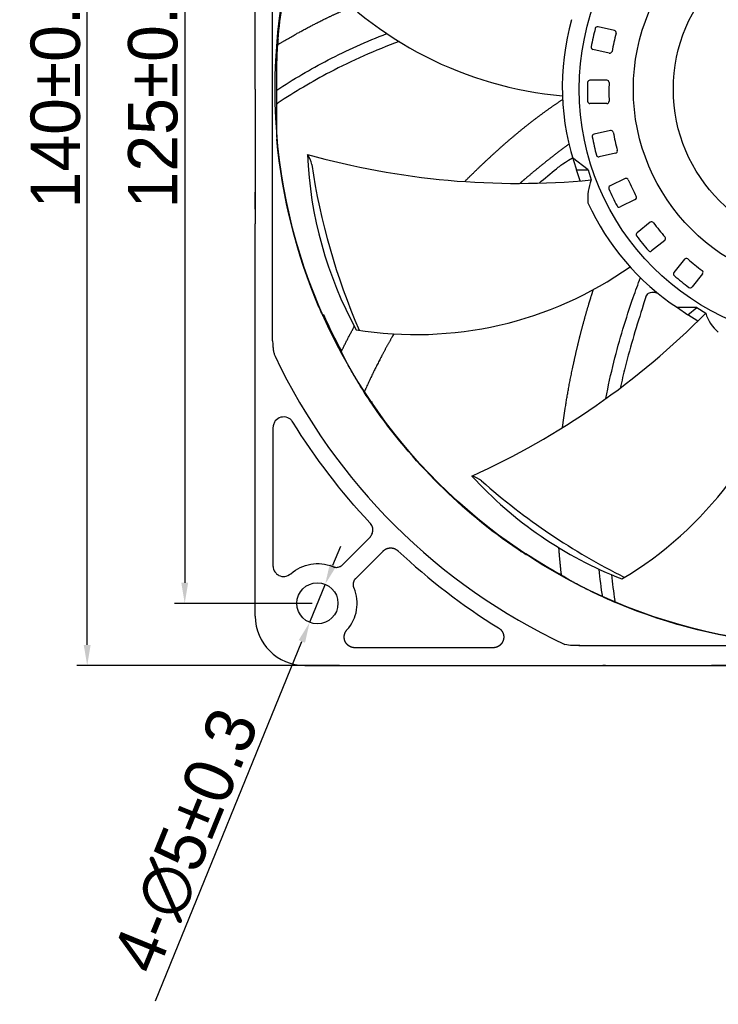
# Model space of a CAD drawing. Header units: millimetres. Extents: x 1372 to 5670, y 1260 to 1629.
# Tile 12 of 20: x 4748 to 4833, y 1385 to 1505. Entities that reach past the tile are written whole.
import ezdxf

# ---------------------------------------------------------------- set-up
doc = ezdxf.new("R2010")
doc.units = ezdxf.units.MM
doc.header["$LTSCALE"] = 0.21
doc.layers.add('1', color=7, linetype='Continuous', true_color=0xffffff)
doc.dimstyles.new('ISO-25', dxfattribs={"dimtxt": 6, "dimasz": 2.5, "dimexe": 1.25, "dimexo": 0.625, "dimtad": 1, "dimtxsty": 'Standard', "dimcen": 2.5, "dimadec": 0, "dimazin": 0, "dimtfac": 1, "dimtmove": 0, "dimatfit": 3, "dimfxl": 1, "dimarcsym": 0})

# ---------------------------------------------------------------- blocks, each defined once
blk = doc.blocks.new('*D133')
at = {"color": 0, "lineweight": -2, "transparency": 16777216}
for p, q in [((4783.58, 1558.62), (4766.83, 1558.62)), ((4768.08, 1556.12), (4768.08, 1436.22)), ((4783.58, 1433.72), (4766.83, 1433.72))]:
    blk.add_line(p, q, dxfattribs=at)
at = {"color": 0, "transparency": 16777216}
for points in [[(4768.5, 1556.12), (4767.67, 1556.12), (4768.08, 1558.62)], [(4767.67, 1436.22), (4768.5, 1436.22), (4768.08, 1433.72)]]:
    blk.add_solid(points, dxfattribs=at)
at = {"layer": 'Defpoints', "color": 0, "transparency": 16777216}
for p in [(4784.21, 1558.62), (4768.08, 1433.72), (4784.21, 1433.72)]:
    blk.add_point(p, dxfattribs=at)
at = {"color": 0, "transparency": 16777216, "insert": (4764.24, 1496.17), "char_height": 6, "attachment_point": 5, "rotation": 90}
blk.add_mtext('125%%P0.5', dxfattribs=at)
blk = doc.blocks.new('*D134')
at = {"color": 0, "lineweight": -2, "transparency": 16777216}
for p, q in [((4786.87, 1566.17), (4754.98, 1566.17)), ((4756.23, 1428.68), (4756.23, 1563.67)), ((4786.87, 1426.18), (4754.98, 1426.18))]:
    blk.add_line(p, q, dxfattribs=at)
at = {"color": 0, "transparency": 16777216}
for points in [[(4756.65, 1563.67), (4755.81, 1563.67), (4756.23, 1566.17)], [(4755.81, 1428.68), (4756.65, 1428.68), (4756.23, 1426.18)]]:
    blk.add_solid(points, dxfattribs=at)
at = {"layer": 'Defpoints', "color": 0, "transparency": 16777216}
for p in [(4756.23, 1566.17), (4787.5, 1566.17), (4787.5, 1426.18)]:
    blk.add_point(p, dxfattribs=at)
at = {"color": 0, "transparency": 16777216, "insert": (4752.39, 1496.17), "char_height": 6, "attachment_point": 5, "rotation": 90}
blk.add_mtext('140%%P0.5', dxfattribs=at)
blk = doc.blocks.new('*D138')
at = {"color": 0, "lineweight": -2, "transparency": 16777216}
for p, q in [((4786.09, 1438.35), (4787.04, 1440.67)), ((4785.15, 1436.04), (4783.26, 1431.41)), ((4764.52, 1385.45), (4782.32, 1429.09))]:
    blk.add_line(p, q, dxfattribs=at)
at = {"color": 0, "transparency": 16777216}
for points in [[(4785.71, 1438.51), (4786.48, 1438.2), (4785.15, 1436.04)], [(4782.7, 1428.94), (4781.93, 1429.25), (4783.26, 1431.41)]]:
    blk.add_solid(points, dxfattribs=at)
at = {"layer": 'Defpoints', "color": 0, "transparency": 16777216}
for p in [(4785.15, 1436.04), (4783.26, 1431.41)]:
    blk.add_point(p, dxfattribs=at)
at = {"color": 0, "transparency": 16777216, "insert": (4768.29, 1404.87), "char_height": 6, "attachment_point": 5, "rotation": 67.8195}
blk.add_mtext('4-∅5%%P0.3', dxfattribs=at)

msp = doc.modelspace()

# ---------------------------------------------------------------- linework, layer by layer
for p, q in [((4820.289, 1503.307), (4818.301, 1503.761)), ((4819.658, 1500.547), (4817.671, 1501.001)), ((4819.362, 1497.261), (4817.324, 1497.261)), ((4819.362, 1494.43), (4817.323, 1494.43)), ((4819.805, 1491.161), (4817.817, 1490.707)), ((4817.098, 1486.381), (4815.198, 1487.853)), ((4820.434, 1488.4), (4818.447, 1487.947)), ((4816.124, 1485.031), (4815.67, 1486.398)), ((4815.67, 1486.398), (4817.098, 1486.381)), ((4817.098, 1486.381), (4817.465, 1485.148)), ((4821.594, 1485.312), (4819.757, 1484.427)), ((4822.822, 1482.761), (4820.985, 1481.876)), ((4824.639, 1480.007), (4823.045, 1478.736)), ((4826.404, 1477.793), (4824.81, 1476.522)), ((4828.789, 1475.513), (4827.518, 1473.92)), ((4831.002, 1473.748), (4829.731, 1472.154)), ((4830.308, 1469.673), (4827.946, 1469.639)), ((4827.946, 1469.639), (4829.204, 1468.768)), ((4829.204, 1468.768), (4830.308, 1469.673)), ((4830.429, 1468.013), (4829.204, 1468.768)), ((4830.308, 1469.673), (4831.382, 1468.964))]:
    msp.add_line(p, q)
for centre, radius in [((4846.655, 1496.174), 67.591), ((4846.655, 1496.174), 30.634), ((4846.655, 1496.174), 24.064), ((4846.655, 1496.174), 19.201), ((4784.205, 1433.724), 2.5)]:
    msp.add_circle(centre, radius)
for centre, radius, start, end in [((4817.878, 1540.381), 45.171, 220.74294, 265.03718), ((4844.117, 1496.433), 30.165, 164.2629, 199.43245), ((4858.643, 1493.091), 42.004, 165.57552, 168.68292), ((4818.238, 1503.484), 0.284, 77.14286, 165.57552), ((4820.225, 1503.03), 0.284, 345.50381, 77.14286), ((4858.85, 1493.043), 39.611, 165.50381, 168.75338), ((4817.734, 1501.278), 0.284, 168.68292, 257.14286), ((4819.721, 1500.824), 0.284, 257.14286, 348.75338), ((4859.028, 1495.836), 42.004, 178.43266, 181.54007), ((4817.324, 1496.977), 0.284, 90, 178.43266), ((4819.362, 1496.977), 0.284, 358.36095, 90), ((4859.241, 1495.836), 39.611, 178.36095, 181.61053), ((4817.323, 1494.714), 0.284, 181.54007, 270), ((4819.362, 1494.714), 0.284, 270, 1.61053), ((4817.881, 1490.43), 0.284, 102.85714, 191.2898), ((4858.793, 1498.597), 42.004, 191.2898, 194.39721), ((4819.868, 1490.883), 0.284, 11.2181, 102.85714), ((4859.001, 1498.645), 39.611, 191.2181, 194.46767), ((4831.202, 1490.209), 48.246, 182.32616, 208.8121), ((4808.584, 1579.477), 94.746, 254.33181, 275.37874), ((4779.962, 1486.246), 3.637, 12.48256, 33.45699), ((4818.384, 1488.224), 0.284, 194.39721, 282.85714), ((4820.371, 1488.678), 0.284, 282.85714, 14.46767), ((4863.293, 1499.002), 80.674, 188.53262, 203.44697), ((4823.618, 1482.854), 6.567, 159.55277, 184.33371), ((4819.88, 1484.171), 0.284, 115.71429, 204.14694), ((4821.717, 1485.055), 0.284, 24.07524, 115.71429), ((4858.142, 1501.33), 39.611, 204.07524, 207.32481), ((4857.95, 1501.238), 42.004, 204.14694, 207.25435), ((4822.698, 1483.017), 0.284, 295.71429, 27.32481), ((4844.882, 1495.131), 30.605, 204.66869, 236.40095), ((4820.861, 1482.132), 0.284, 207.25435, 295.71429), ((4824.817, 1479.785), 0.284, 36.93238, 128.57143), ((4856.707, 1503.757), 39.611, 216.93238, 220.18195), ((4823.223, 1478.514), 0.284, 128.57143, 217.00409), ((4856.54, 1503.624), 42.004, 217.00409, 220.1115), ((4826.227, 1478.016), 0.284, 308.57143, 40.18195), ((4824.633, 1476.745), 0.284, 220.1115, 308.57143), ((4829.011, 1475.336), 0.284, 49.78952, 141.42857), ((4854.767, 1505.803), 39.611, 229.78952, 233.0391), ((4796.195, 1511.541), 45.171, 260.74294, 305.12907), ((4827.74, 1473.742), 0.284, 141.42857, 229.86123), ((4854.634, 1505.637), 42.004, 229.86123, 232.96864), ((4830.779, 1473.925), 0.284, 321.42857, 53.0391), ((4829.508, 1472.331), 0.284, 232.96864, 321.42857), ((4763.945, 1535.516), 94.746, 294.33181, 315.37874), ((4836.112, 1470.463), 4.962, 197.58238, 229.90824), ((4798.123, 1475.511), 45.171, 300.74294, 345.28343), ((4838.651, 1481.671), 48.246, 222.32616, 248.8121), ((4801.947, 1445.699), 3.637, 52.48256, 73.45699), ((4857.583, 1509.035), 80.674, 228.53262, 243.44697)]:
    msp.add_arc(centre, radius, start, end)
at = {"layer": '1', "color": 7, "linetype": 'Continuous'}
for p, q in [((4778.764, 1465.627), (4778.764, 1526.721)), ((4779.397, 1501.714), (4779.397, 1501.59)), ((4779.255, 1494.342), (4779.255, 1496.07)), ((4779.255, 1490.628), (4779.255, 1494.342)), ((4776.661, 1432.178), (4776.661, 1479.818)), ((4778.808, 1455.062), (4778.808, 1438.28)), ((4787.267, 1438.416), (4790.556, 1441.705)), ((4788.898, 1436.786), (4792.186, 1440.074)), ((4805.543, 1428.327), (4788.762, 1428.327)), ((4816.108, 1428.583), (4877.202, 1428.583)), ((4782.66, 1426.179), (4830.299, 1426.179))]:
    msp.add_line(p, q, dxfattribs=at)
at = {"layer": '1', "color": 7, "linetype": 'Continuous', "extrusion": (0, 0, -1)}
for centre, radius, start, end in [((-4846.655, 1496.174), 67.508, 5.16759, 8.79966), ((-4846.655, 1496.174), 67.65, 336.96986, 354.83837), ((-4846.655, 1496.174), 67.65, 325.43852, 327.05424), ((-4846.655, 1496.174), 67.65, 304.24259, 325.43852), ((-4846.655, 1496.174), 76.923, 316.79677, 328.2926), ((-4784.205, 1433.724), 4.828, 48.03536, 112.66477), ((-4846.655, 1496.174), 67.65, 292.63852, 294.25424), ((-4846.655, 1496.174), 67.65, 275.16163, 292.63852)]:
    msp.add_arc(centre, radius, start, end, dxfattribs=at)
at = {"layer": '1', "color": 7, "linetype": 'Continuous'}
for centre, radius, start, end in [((4846.655, 1496.174), 67.508, 203.92762, 208.13642), ((4845.464, 1495.33), 73.539, 205.45, 244.91091), ((4846.655, 1496.174), 76.923, 226.79677, 238.2926), ((4846.655, 1496.174), 67.508, 236.65489, 240.93642), ((4784.205, 1433.724), 4.828, 318.03536, 22.66477)]:
    msp.add_arc(centre, radius, start, end, dxfattribs=at)
for centre, major_axis, ratio, start_param, end_param in [((4785.398, 1501.714), (-5.994, 0.271), 0.9999618, 6.2380969, 6.3282846), ((4782.661, 1432.18), (4.244, 4.244), 0.9996955, 2.3563468, 3.9268385)]:
    msp.add_ellipse(centre, major_axis=major_axis, ratio=ratio, start_param=start_param, end_param=end_param, dxfattribs=at)
for points, degree in [([(4776.636, 1496.174), (4776.636, 1501.653), (4776.645, 1507.127), (4776.661, 1512.53)], 3), ([(4779.262, 1490.355), (4779.257, 1490.446), (4779.255, 1490.537), (4779.255, 1490.628)], 3), ([(4784.949, 1468.794), (4784.929, 1468.737), (4784.909, 1468.68), (4784.889, 1468.622)], 3), ([(4787.125, 1464.339), (4787.883, 1465.888), (4788.7, 1467.377)], 2), ([(4792.186, 1440.074), (4792.274, 1440.162), (4792.479, 1440.301), (4792.709, 1440.4), (4792.954, 1440.452), (4793.205, 1440.457), (4793.453, 1440.414), (4793.688, 1440.324), (4793.902, 1440.19), (4793.995, 1440.103)], 2), ([(4813.861, 1437.167), (4813.666, 1438.827), (4813.547, 1440.472)], 2), ([(4809.548, 1439.78), (4809.562, 1439.721), (4809.576, 1439.662), (4809.59, 1439.603)], 3), ([(4818.866, 1434.496), (4818.694, 1435.615), (4818.545, 1436.739), (4818.421, 1437.872)], 3), ([(4819.919, 1437.211), (4820.042, 1436.162), (4820.183, 1435.119), (4820.339, 1434.079)], 3), ([(4816.108, 1428.583), (4815.489, 1428.582), (4814.848, 1428.586), (4814.281, 1428.729)], 3), ([(4816.108, 1428.576), (4815.879, 1428.585)], 1), ([(4830.299, 1426.179), (4835.706, 1426.164), (4841.174, 1426.155), (4846.655, 1426.155)], 3)]:
    msp.add_open_spline(points, degree=degree, dxfattribs=at)
for points, degree, knots in [([(4779.397, 1501.59), (4781.619, 1502.933), (4785.012, 1504.671), (4786.165, 1505.209), (4787.249, 1505.714), (4788.36, 1506.188)], 2, [0, 0, 0, 0.125, 0.1875, 0.1875, 0.24694711, 0.24694711, 0.24694711]), ([(4779.255, 1496.07), (4781.263, 1497.372), (4785.496, 1499.871), (4790.179, 1501.982), (4792.634, 1502.921)], 3, [0, 0, 0, 0, 0.18285225, 0.37412258, 0.37412258, 0.37412258, 0.37412258]), ([(4779.255, 1496.07), (4779.273, 1498.3), (4779.296, 1499.744), (4779.346, 1501.254), (4779.372, 1501.441), (4779.397, 1501.59)], 3, [0, 0, 0, 0, 0.5, 0.5, 1, 1, 1, 1]), ([(4794.135, 1501.953), (4791.23, 1500.902), (4786.068, 1498.603), (4781.455, 1495.829), (4779.418, 1494.511)], 3, [0.56337783, 0.56337783, 0.56337783, 0.56337783, 0.80266059, 1, 1, 1, 1]), ([(4776.636, 1496.174), (4776.636, 1494.033), (4776.638, 1491.89), (4776.642, 1488.06), (4776.645, 1486.369), (4776.652, 1483.057), (4776.656, 1481.434), (4776.661, 1479.818)], 3, [0, 0, 0, 0, 0.3910802, 0.3910802, 0.7009041, 0.7009041, 1, 1, 1, 1]), ([(4779.255, 1494.342), (4779.287, 1494.393), (4779.326, 1494.44), (4779.387, 1494.49), (4779.402, 1494.501), (4779.418, 1494.511)], 3, [0, 0, 0, 0, 0.7619091, 0.7619091, 1, 1, 1, 1]), ([(4802.098, 1484.953), (4802.915, 1485.772), (4803.777, 1486.599), (4804.759, 1487.541), (4805.704, 1488.4), (4806.721, 1489.325), (4807.709, 1490.169), (4808.76, 1491.066), (4809.79, 1491.88), (4810.874, 1492.736), (4811.947, 1493.51), (4812.965, 1494.244), (4813.99, 1494.916)], 2, [0.63091716, 0.63091716, 0.63091716, 0.6875, 0.6875, 0.75, 0.75, 0.8125, 0.8125, 0.875, 0.875, 0.9375, 0.9375, 0.9948242, 0.9948242, 0.9948242]), ([(4779.259, 1490.355), (4779.261, 1490.334), (4779.264, 1490.291), (4779.271, 1490.202), (4779.276, 1490.134), (4779.28, 1490.088)], 3, [0, 0, 0, 0, 0.2352329, 0.4808662, 1, 1, 1, 1]), ([(4814.757, 1489.511), (4813.873, 1488.85), (4813.012, 1488.181), (4812.086, 1487.461), (4811.22, 1486.758), (4810.308, 1486.017), (4809.445, 1485.28), (4809.124, 1485.006), (4808.808, 1484.731)], 2, [0.00260118, 0.00260118, 0.00260118, 0.0625, 0.0625, 0.125, 0.125, 0.1875, 0.1875, 0.20974044, 0.20974044, 0.20974044]), ([(4811.138, 1484.765), (4811.838, 1485.356), (4812.81, 1486.161), (4813.785, 1486.959), (4815.198, 1487.853)], 3, [0.89184141, 0.89184141, 0.89184141, 0.89184141, 0.96986632, 1, 1, 1, 1]), ([(4776.655, 1481.615), (4776.655, 1482.477), (4776.655, 1483.335), (4776.655, 1483.51), (4776.655, 1483.685)], 2, [0, 0, 0, 0.8224317, 0.8224317, 1, 1, 1]), ([(4819.248, 1458.584), (4819.538, 1460.105), (4820.502, 1464.45), (4821.957, 1469.169), (4823.151, 1472.486), (4823.449, 1473.284)], 3, [0.59330594, 0.59330594, 0.59330594, 0.59330594, 0.70777613, 0.92755034, 0.99711618, 0.99711618, 0.99711618, 0.99711618]), ([(4813.984, 1455.061), (4814.129, 1456.208), (4814.309, 1457.369), (4814.689, 1459.821), (4815.23, 1462.368), (4815.494, 1463.615), (4815.8, 1464.898), (4816.116, 1466.222), (4816.444, 1467.456), (4816.798, 1468.784), (4817.171, 1470.028), (4817.449, 1470.954), (4817.741, 1471.839)], 2, [0.44264761, 0.44264761, 0.44264761, 0.5, 0.5, 0.625, 0.625, 0.6875, 0.6875, 0.75, 0.75, 0.8125, 0.8125, 0.85618139, 0.85618139, 0.85618139]), ([(4824.127, 1470.956), (4824.155, 1471.042), (4824.197, 1471.125), (4824.307, 1471.27), (4824.376, 1471.334), (4824.526, 1471.433), (4824.61, 1471.47), (4824.791, 1471.521), (4824.89, 1471.533), (4825.128, 1471.53), (4825.27, 1471.502), (4825.465, 1471.433), (4825.526, 1471.406), (4825.585, 1471.376)], 3, [0, 0, 0, 0, 0.13064835, 0.13064835, 0.26153744, 0.26153744, 0.39019744, 0.39019744, 0.53037544, 0.53037544, 0.7338689, 0.7338689, 0.8285199, 0.8285199, 0.8285199, 0.8285199]), ([(4824.127, 1470.956), (4824.018, 1470.622), (4823.117, 1467.838), (4822.015, 1464.253), (4821.19, 1460.735), (4821.004, 1459.878)], 3, [0, 0, 0, 0, 0.03012456, 0.25109672, 0.32098471, 0.32098471, 0.32098471, 0.32098471]), ([(4776.66, 1468.401), (4776.66, 1468.411), (4776.659, 1468.488), (4776.658, 1468.539), (4776.658, 1468.571), (4776.657, 1468.587), (4776.657, 1468.647), (4776.656, 1468.691), (4776.655, 1468.724)], 2, [0, 0, 0, 0.2515973, 0.2515973, 0.5032242, 0.5032242, 0.7548511, 0.7548511, 1, 1, 1]), ([(4784.889, 1468.622), (4784.888, 1468.62), (4784.874, 1468.648), (4784.815, 1468.772), (4784.75, 1468.912), (4784.641, 1469.152), (4784.613, 1469.215), (4784.551, 1469.354), (4784.517, 1469.431), (4784.463, 1469.556), (4784.446, 1469.595), (4784.418, 1469.66), (4784.407, 1469.684), (4784.397, 1469.708)], 3, [0, 0, 0, 0, 0.2013819, 0.2013819, 0.6378557, 0.6378557, 0.7739763, 0.7739763, 0.9114016, 0.9114016, 0.9678107, 0.9678107, 1, 1, 1, 1]), ([(4793.492, 1466.45), (4793.377, 1466.253), (4793.263, 1466.054), (4792.643, 1464.972), (4792.052, 1463.849), (4790.928, 1461.715), (4789.884, 1459.383)], 2, [0.80125597, 0.80125597, 0.80125597, 0.8125, 0.8125, 0.875, 0.875, 1, 1, 1]), ([(4778.764, 1465.627), (4778.768, 1465.42), (4778.776, 1465.042), (4778.836, 1464.522), (4778.913, 1464.151), (4778.988, 1463.895), (4779.037, 1463.782), (4779.061, 1463.728)], 3, [0, 0, 0, 0, 0.3214663, 0.5864334, 0.8096955, 0.9087263, 1, 1, 1, 1]), ([(4789.884, 1459.383), (4789.285, 1460.324), (4788.806, 1461.13), (4788.059, 1462.439), (4787.795, 1462.933), (4787.248, 1463.991), (4787.178, 1464.186), (4787.125, 1464.339)], 3, [0, 0, 0, 0, 0.25, 0.25, 0.5, 0.5, 1, 1, 1, 1]), ([(4790.944, 1457.797), (4790.914, 1457.841), (4790.891, 1457.89), (4790.862, 1457.992), (4790.856, 1458.047), (4790.866, 1458.146), (4790.878, 1458.193), (4790.897, 1458.235)], 3, [0, 0, 0, 0, 0.3463547, 0.3463547, 0.6948446, 0.6948446, 1, 1, 1, 1]), ([(4781.214, 1455.745), (4781.122, 1455.865), (4780.953, 1456.085), (4780.466, 1456.361), (4779.748, 1456.411), (4779.147, 1456.007), (4778.857, 1455.514), (4778.825, 1455.222), (4778.808, 1455.062)], 3, [0, 0, 0, 0, 0.1348874, 0.247456, 0.4946098, 0.738798, 0.8565257, 1, 1, 1, 1]), ([(4790.556, 1441.705), (4790.662, 1441.839), (4790.87, 1442.101), (4790.964, 1442.599), (4790.889, 1443.103), (4790.688, 1443.374), (4790.584, 1443.514)], 3, [0, 0, 0, 0, 0.2546341, 0.4976845, 0.7415934, 1, 1, 1, 1]), ([(4809.59, 1439.603), (4809.591, 1439.601), (4809.563, 1439.617), (4809.447, 1439.688), (4809.316, 1439.771), (4809.095, 1439.914), (4809.037, 1439.952), (4808.91, 1440.035), (4808.84, 1440.082), (4808.726, 1440.158), (4808.691, 1440.181), (4808.633, 1440.221), (4808.611, 1440.236), (4808.589, 1440.25)], 3, [0, 0, 0, 0, 0.2013819, 0.2013819, 0.6378557, 0.6378557, 0.7739763, 0.7739763, 0.9114016, 0.9114016, 0.9678107, 0.9678107, 1, 1, 1, 1]), ([(4778.808, 1438.28), (4778.829, 1438.105), (4778.868, 1437.771), (4779.148, 1437.367), (4779.587, 1437.042), (4780.285, 1436.892), (4780.738, 1437.168), (4780.977, 1437.314)], 3, [0, 0, 0, 0, 0.1761684, 0.3363594, 0.4804844, 0.725584, 1, 1, 1, 1]), ([(4786.066, 1438.179), (4786.105, 1438.164), (4786.186, 1438.133), (4786.344, 1438.1), (4786.602, 1438.083), (4786.854, 1438.144), (4787.038, 1438.239), (4787.15, 1438.31), (4787.219, 1438.373), (4787.267, 1438.416)], 3, [0, 0, 0, 0, 0.0974325, 0.2013041, 0.3715703, 0.6925272, 0.7842182, 0.8505885, 1, 1, 1, 1]), ([(4788.66, 1435.585), (4788.633, 1435.65), (4788.615, 1435.715), (4788.596, 1435.786), (4788.585, 1435.861), (4788.563, 1436.027), (4788.591, 1436.191), (4788.62, 1436.363), (4788.703, 1436.522), (4788.743, 1436.597), (4788.792, 1436.664), (4788.839, 1436.727), (4788.898, 1436.786)], 2, [0, 0, 0, 0.125, 0.125, 0.25, 0.25, 0.5, 0.5, 0.75, 0.75, 0.875, 0.875, 1, 1, 1]), ([(4818.866, 1434.496), (4817.852, 1434.962), (4817.013, 1435.38), (4815.676, 1436.076), (4815.186, 1436.348), (4814.154, 1436.941), (4813.989, 1437.066), (4813.861, 1437.167)], 3, [0, 0, 0, 0, 0.25, 0.25, 0.5, 0.5, 1, 1, 1, 1]), ([(4820.616, 1433.737), (4820.567, 1433.757), (4820.52, 1433.785), (4820.441, 1433.856), (4820.407, 1433.899), (4820.361, 1433.987), (4820.346, 1434.033), (4820.339, 1434.079)], 3, [0, 0, 0, 0, 0.3463547, 0.3463547, 0.6948446, 0.6948446, 1, 1, 1, 1]), ([(4788.762, 1428.327), (4788.612, 1428.327), (4788.467, 1428.361), (4788.301, 1428.399), (4788.151, 1428.479), (4787.983, 1428.568), (4787.847, 1428.703), (4787.698, 1428.85), (4787.602, 1429.038), (4787.503, 1429.234), (4787.473, 1429.453), (4787.459, 1429.557), (4787.462, 1429.664), (4787.465, 1429.765), (4787.484, 1429.865), (4787.518, 1430.051), (4787.605, 1430.22), (4787.682, 1430.37), (4787.795, 1430.496)], 2, [0, 0, 0, 0.125, 0.125, 0.25, 0.25, 0.375, 0.375, 0.5, 0.5, 0.625, 0.625, 0.6875, 0.6875, 0.75, 0.75, 0.875, 0.875, 1, 1, 1]), ([(4806.226, 1430.733), (4806.397, 1430.627), (4806.529, 1430.474), (4806.598, 1430.394), (4806.71, 1430.211), (4806.79, 1430.011), (4806.814, 1429.904), (4806.837, 1429.801), (4806.842, 1429.694), (4806.853, 1429.488), (4806.8, 1429.289), (4806.747, 1429.092), (4806.58, 1428.834), (4806.509, 1428.756), (4806.438, 1428.676), (4806.353, 1428.609), (4806.267, 1428.541), (4806.072, 1428.434), (4805.967, 1428.398), (4805.761, 1428.327), (4805.543, 1428.327)], 2, [0, 0, 0, 0.125, 0.125, 0.1875, 0.25, 0.3125, 0.3125, 0.375, 0.375, 0.5, 0.5, 0.625, 0.6875, 0.6875, 0.75, 0.75, 0.8125, 0.875, 0.875, 1, 1, 1]), ([(4819.214, 1426.174), (4819.181, 1426.175), (4819.133, 1426.175), (4819.069, 1426.176), (4819.052, 1426.176), (4819.021, 1426.177), (4818.968, 1426.178), (4818.889, 1426.179), (4818.882, 1426.179)], 2, [0, 0, 0, 0.2500056, 0.2500056, 0.5000111, 0.5000111, 0.7500167, 0.7500167, 1, 1, 1]), ([(4834.048, 1426.174), (4833.932, 1426.174), (4833.817, 1426.174), (4832.957, 1426.174), (4832.093, 1426.174)], 2, [0, 0, 0, 0.1241767, 0.1241767, 1, 1, 1])]:
    msp.add_open_spline(points, degree=degree, knots=knots, dxfattribs=at)

# ---------------------------------------------------------------- dimensions: what is measured, and where the dimension line sits
dim = msp.add_linear_dim(base=(4756.23, 1566.169), p1=(4787.5, 1426.179), p2=(4787.5, 1566.169), angle=90, text='140%%P0.5', dimstyle='ISO-25')
dim.commit()
dim.dimension.update_dxf_attribs({"geometry": '*D134', "text_midpoint": (4756.23, 1496.174), "dimtype": 160})
dim = msp.add_linear_dim(base=(4768.084, 1433.724), p1=(4784.205, 1558.624), p2=(4784.205, 1433.724), angle=90, text='125%%P0.5', dimstyle='ISO-25')
dim.commit()
dim.dimension.update_dxf_attribs({"geometry": '*D133', "text_midpoint": (4764.243, 1496.174)})
dim = msp.add_diameter_dim_2p(p1=(4785.149, 1436.039), p2=(4783.262, 1431.409), text='4-<>%%P0.3', dimstyle='ISO-25', override={"dimtxsty": 'Standard'})
dim.commit()
dim.dimension.update_dxf_attribs({"geometry": '*D138', "text_midpoint": (4771.85, 1403.418), "dimtype": 163})

doc.saveas('drawing.dxf')
